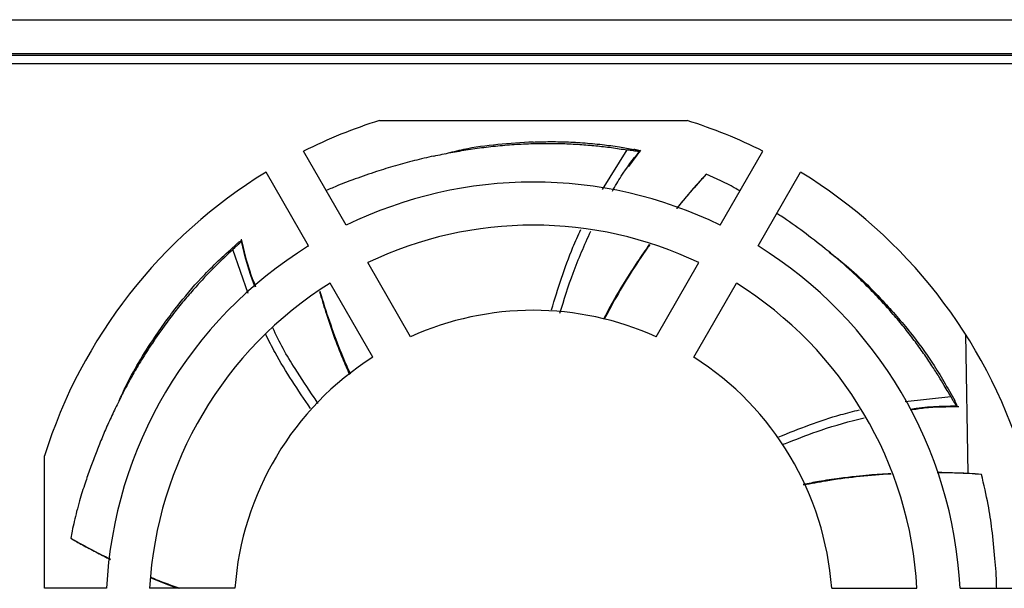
# Model space of a CAD drawing. Header units: inches. Extents: x -14 to 103, y 245 to 378.
# Tile 4 of 5: x 33 to 79, y 352 to 378. Entities that reach past the tile are written whole.
import ezdxf

# ---------------------------------------------------------------- set-up
doc = ezdxf.new("R2010")
doc.units = ezdxf.units.IN
doc.header["$MEASUREMENT"] = 0

# ---------------------------------------------------------------- blocks, each defined once
blk = doc.blocks.new('block 10')
at = {"color": 7, "lineweight": 25}
blk.add_lwpolyline([(46.203, 367.698), (46.224, 367.602)], dxfattribs=at)
blk = doc.blocks.new('block 11')
at = {"color": 7, "lineweight": 25}
blk.add_open_spline([(46.759, 365.494), (46.85, 365.183), (46.942, 364.871), (47.04, 364.562), (47.158, 364.19), (47.286, 363.821), (47.418, 363.453), (47.554, 363.077), (47.695, 362.702), (47.849, 362.333), (47.95, 362.091), (48.056, 361.851), (48.163, 361.611)], degree=3, knots=[0, 0, 0, 0, 1, 1, 1, 2, 2, 2, 3, 3, 3, 4, 4, 4, 4], dxfattribs=at)
blk = doc.blocks.new('block 12')
at = {"color": 7, "lineweight": 25}
blk.add_open_spline([(35.253, 353.869), (35.341, 353.819), (35.428, 353.769), (35.516, 353.719), (35.717, 353.606), (35.921, 353.498), (36.125, 353.391), (36.333, 353.281), (36.541, 353.172), (36.752, 353.068), (36.827, 353.031), (36.903, 352.994), (36.979, 352.958)], degree=3, knots=[0, 0, 0, 0, 1, 1, 1, 2, 2, 2, 3, 3, 3, 4, 4, 4, 4], dxfattribs=at)
blk = doc.blocks.new('block 13')
at = {"color": 7, "lineweight": 25}
blk.add_open_spline([(38.868, 352.103), (39.18, 351.973), (39.492, 351.844), (39.808, 351.727), (39.918, 351.687), (40.028, 351.648), (40.138, 351.609)], degree=3, knots=[0, 0, 0, 0, 1, 1, 1, 2, 2, 2, 2], dxfattribs=at)
blk = doc.blocks.new('block 17')
at = {"color": 7, "lineweight": 25}
blk.add_open_spline([(64.753, 370.853), (64.683, 370.777), (64.612, 370.7), (64.542, 370.623), (64.388, 370.453), (64.237, 370.279), (64.088, 370.104), (63.935, 369.926), (63.783, 369.748), (63.635, 369.566), (63.582, 369.5), (63.528, 369.434), (63.475, 369.367)], degree=3, knots=[0, 0, 0, 0, 1, 1, 1, 2, 2, 2, 3, 3, 3, 4, 4, 4, 4], dxfattribs=at)
blk = doc.blocks.new('block 18')
at = {"color": 7, "lineweight": 25}
blk.add_open_spline([(62.202, 367.687), (62.017, 367.423), (61.832, 367.159), (61.653, 366.891), (61.437, 366.568), (61.229, 366.24), (61.025, 365.909), (60.816, 365.57), (60.612, 365.228), (60.42, 364.879), (60.296, 364.654), (60.177, 364.425), (60.059, 364.197)], degree=3, knots=[0, 0, 0, 0, 1, 1, 1, 2, 2, 2, 3, 3, 3, 4, 4, 4, 4], dxfattribs=at)
blk = doc.blocks.new('block 19')
at = {"color": 7, "lineweight": 25}
blk.add_lwpolyline([(64.865, 370.975), (64.753, 370.853)], dxfattribs=at)
blk = doc.blocks.new('block 20')
at = {"color": 7, "lineweight": 25}
blk.add_open_spline([(77.59, 356.945), (77.505, 356.952), (77.421, 356.958), (77.336, 356.963), (77.152, 356.975), (76.968, 356.984), (76.784, 356.991), (76.611, 356.998), (76.437, 357.004), (76.264, 357.009), (76.101, 357.014), (75.938, 357.018), (75.776, 357.019), (75.741, 357.02), (75.707, 357.02), (75.673, 357.02)], degree=3, knots=[0, 0, 0, 0, 1, 1, 1, 2, 2, 2, 3, 3, 3, 4, 4, 4, 5, 5, 5, 5], dxfattribs=at)
blk = doc.blocks.new('block 21')
at = {"color": 7, "lineweight": 25}
blk.add_open_spline([(73.518, 356.968), (73.341, 356.958), (73.165, 356.949), (72.989, 356.936), (72.826, 356.925), (72.662, 356.911), (72.499, 356.897), (72.294, 356.879), (72.089, 356.859), (71.885, 356.837), (71.623, 356.809), (71.361, 356.777), (71.099, 356.743), (70.777, 356.701), (70.456, 356.655), (70.137, 356.599), (69.894, 356.557), (69.653, 356.509), (69.412, 356.461)], degree=3, knots=[0, 0, 0, 0, 1, 1, 1, 2, 2, 2, 3, 3, 3, 4, 4, 4, 5, 5, 5, 6, 6, 6, 6], dxfattribs=at)
blk = doc.blocks.new('block 24')
at = {"color": 7, "lineweight": 25}
blk.add_open_spline([(74.437, 359.957), (74.65, 359.989), (74.862, 360.022), (75.076, 360.045), (75.609, 360.104), (76.148, 360.105), (76.688, 360.106)], degree=3, knots=[0, 0, 0, 0, 1, 1, 1, 2, 2, 2, 2], dxfattribs=at)
blk = doc.blocks.new('block 27')
at = {"color": 7, "lineweight": 25}
blk.add_open_spline([(43.776, 365.708), (43.688, 365.931), (43.6, 366.154), (43.522, 366.38), (43.348, 366.889), (43.227, 367.416), (43.106, 367.943)], degree=3, knots=[0, 0, 0, 0, 1, 1, 1, 2, 2, 2, 2], dxfattribs=at)
blk = doc.blocks.new('block 28')
at = {"color": 7, "lineweight": 25}
blk.add_lwpolyline([(61.238, 371.33), (61.811, 372.101)], dxfattribs=at)
blk = doc.blocks.new('block 255')
at = {"color": 7, "lineweight": 25}
blk.add_lwpolyline([(84.666, 376.522), (3.994, 376.522)], dxfattribs=at)
blk = doc.blocks.new('block 256')
at = {"color": 7, "lineweight": 25}
blk.add_lwpolyline([(3.892, 376.624), (84.768, 376.624)], dxfattribs=at)
blk = doc.blocks.new('block 259')
at = {"color": 7, "lineweight": 25}
blk.add_lwpolyline([(-9.23, 378.202), (97.97, 378.202)], dxfattribs=at)
blk = doc.blocks.new('block 262')
at = {"color": 7, "lineweight": 25}
blk.add_lwpolyline([(49.251, 362.419), (47.256, 365.874)], dxfattribs=at)
blk = doc.blocks.new('block 263')
at = {"color": 7, "lineweight": 25}
blk.add_open_spline([(47.256, 365.874), (42.286, 362.777), (39.133, 357.456), (38.805, 351.609)], degree=3, dxfattribs=at)
blk = doc.blocks.new('block 264')
at = {"color": 7, "lineweight": 25}
blk.add_lwpolyline([(42.799, 351.609), (38.805, 351.609)], dxfattribs=at)
blk = doc.blocks.new('block 265')
at = {"color": 7, "lineweight": 25}
blk.add_open_spline([(49.251, 362.419), (45.511, 360.04), (43.118, 356.03), (42.799, 351.609)], degree=3, dxfattribs=at)
blk = doc.blocks.new('block 278')
at = {"color": 7, "lineweight": 25}
blk.add_lwpolyline([(70.741, 351.609), (74.735, 351.609)], dxfattribs=at)
blk = doc.blocks.new('block 279')
at = {"color": 7, "lineweight": 25}
blk.add_open_spline([(74.735, 351.609), (74.407, 357.456), (71.254, 362.777), (66.284, 365.874)], degree=3, dxfattribs=at)
blk = doc.blocks.new('block 280')
at = {"color": 7, "lineweight": 25}
blk.add_lwpolyline([(64.289, 362.419), (66.284, 365.874)], dxfattribs=at)
blk = doc.blocks.new('block 281')
at = {"color": 7, "lineweight": 25}
blk.add_open_spline([(70.741, 351.609), (70.422, 356.03), (68.029, 360.04), (64.289, 362.419)], degree=3, dxfattribs=at)
blk = doc.blocks.new('block 282')
at = {"color": 7, "lineweight": 25}
blk.add_lwpolyline([(62.516, 363.376), (64.517, 366.841)], dxfattribs=at)
blk = doc.blocks.new('block 283')
at = {"color": 7, "lineweight": 25}
blk.add_open_spline([(64.517, 366.841), (59.617, 369.179), (53.923, 369.179), (49.023, 366.841)], degree=3, dxfattribs=at)
blk = doc.blocks.new('block 284')
at = {"color": 7, "lineweight": 25}
blk.add_lwpolyline([(51.024, 363.376), (49.023, 366.841)], dxfattribs=at)
blk = doc.blocks.new('block 285')
at = {"color": 7, "lineweight": 25}
blk.add_open_spline([(62.516, 363.376), (58.862, 365.02), (54.678, 365.02), (51.024, 363.376)], degree=3, dxfattribs=at)
blk = doc.blocks.new('block 286')
at = {"color": 7, "lineweight": 25}
blk.add_open_spline([(65.527, 368.59), (59.999, 371.281), (53.541, 371.281), (48.013, 368.59)], degree=3, dxfattribs=at)
blk = doc.blocks.new('block 287')
at = {"color": 7, "lineweight": 25}
blk.add_lwpolyline([(65.527, 368.59), (67.524, 372.05)], dxfattribs=at)
blk = doc.blocks.new('block 288')
at = {"color": 7, "lineweight": 25}
blk.add_open_spline([(67.524, 372.05), (66.379, 372.624), (65.191, 373.105), (63.969, 373.489)], degree=3, dxfattribs=at)
blk = doc.blocks.new('block 289')
at = {"color": 7, "lineweight": 25}
blk.add_lwpolyline([(49.571, 373.489), (63.969, 373.489)], dxfattribs=at)
blk = doc.blocks.new('block 290')
at = {"color": 7, "lineweight": 25}
blk.add_open_spline([(49.571, 373.489), (48.35, 373.105), (47.161, 372.624), (46.016, 372.05)], degree=3, dxfattribs=at)
blk = doc.blocks.new('block 291')
at = {"color": 7, "lineweight": 25}
blk.add_lwpolyline([(48.013, 368.59), (46.016, 372.05)], dxfattribs=at)
blk = doc.blocks.new('block 292')
at = {"color": 7, "lineweight": 25}
blk.add_open_spline([(79.658, 357.801), (77.918, 363.333), (74.233, 368.047), (69.285, 371.072)], degree=3, dxfattribs=at)
blk = doc.blocks.new('block 293')
at = {"color": 7, "lineweight": 25}
blk.add_lwpolyline([(67.291, 367.619), (69.285, 371.072)], dxfattribs=at)
blk = doc.blocks.new('block 294')
at = {"color": 7, "lineweight": 25}
blk.add_open_spline([(76.752, 351.609), (76.421, 358.176), (72.884, 364.161), (67.291, 367.619)], degree=3, dxfattribs=at)
blk = doc.blocks.new('block 295')
at = {"color": 7, "lineweight": 25}
blk.add_lwpolyline([(76.752, 351.609), (79.658, 351.609)], dxfattribs=at)
blk = doc.blocks.new('block 313')
at = {"color": 7, "lineweight": 25}
blk.add_lwpolyline([(33.883, 351.609), (33.883, 357.801)], dxfattribs=at)
blk = doc.blocks.new('block 314')
at = {"color": 7, "lineweight": 25}
blk.add_lwpolyline([(36.788, 351.609), (33.883, 351.609)], dxfattribs=at)
blk = doc.blocks.new('block 315')
at = {"color": 7, "lineweight": 25}
blk.add_open_spline([(46.249, 367.619), (40.656, 364.161), (37.119, 358.176), (36.788, 351.609)], degree=3, dxfattribs=at)
blk = doc.blocks.new('block 316')
at = {"color": 7, "lineweight": 25}
blk.add_lwpolyline([(46.249, 367.619), (44.255, 371.072)], dxfattribs=at)
blk = doc.blocks.new('block 317')
at = {"color": 7, "lineweight": 25}
blk.add_open_spline([(44.255, 371.072), (39.307, 368.047), (35.622, 363.333), (33.883, 357.801)], degree=3, dxfattribs=at)
blk = doc.blocks.new('block 319')
at = {"color": 7, "lineweight": 25}
blk.add_lwpolyline([(84.307, 376.139), (4.193, 376.139)], dxfattribs=at)
blk = doc.blocks.new('block 393')
at = {"color": 7, "lineweight": 25}
blk.add_open_spline([(56.77, 372.481), (56.88, 372.485), (56.99, 372.489), (57.101, 372.492), (57.216, 372.495), (57.332, 372.497), (57.448, 372.498), (57.57, 372.499), (57.692, 372.499), (57.815, 372.498), (57.945, 372.496), (58.076, 372.494), (58.207, 372.49), (58.346, 372.486), (58.486, 372.48), (58.627, 372.473), (58.777, 372.466), (58.927, 372.457), (59.079, 372.446), (59.383, 372.425), (59.69, 372.396), (59.999, 372.361), (60.265, 372.33), (60.533, 372.295), (60.8, 372.253), (61.028, 372.217), (61.255, 372.176), (61.483, 372.135)], degree=3, knots=[0, 0, 0, 0, 1, 1, 1, 2, 2, 2, 3, 3, 3, 4, 4, 4, 5, 5, 5, 6, 6, 6, 7, 7, 7, 8, 8, 8, 9, 9, 9, 9], dxfattribs=at)
blk = doc.blocks.new('block 394')
at = {"color": 7, "lineweight": 25}
blk.add_open_spline([(56.77, 372.481), (55.654, 372.412), (54.538, 372.344), (53.509, 372.129), (53.21, 372.066), (52.918, 371.991), (52.626, 371.916)], degree=3, knots=[0, 0, 0, 0, 1, 1, 1, 2, 2, 2, 2], dxfattribs=at)
blk = doc.blocks.new('block 395')
at = {"color": 7, "lineweight": 25}
blk.add_open_spline([(46.776, 365.507), (46.796, 365.438), (46.815, 365.368), (46.836, 365.298), (46.969, 364.836), (47.124, 364.379), (47.284, 363.925), (47.442, 363.476), (47.606, 363.03), (47.786, 362.59), (47.917, 362.271), (48.056, 361.956), (48.196, 361.641)], degree=3, knots=[0, 0, 0, 0, 1, 1, 1, 2, 2, 2, 3, 3, 3, 4, 4, 4, 4], dxfattribs=at)
blk = doc.blocks.new('block 399')
at = {"color": 7, "lineweight": 25}
blk.add_open_spline([(37.383, 360.381), (37.472, 360.582), (37.561, 360.782), (37.657, 360.982), (38.039, 361.781), (38.525, 362.574), (39.048, 363.348), (39.415, 363.892), (39.8, 364.426), (40.221, 364.955), (40.581, 365.408), (40.966, 365.857), (41.385, 366.29), (41.854, 366.775), (42.364, 367.24), (42.874, 367.705)], degree=3, knots=[0, 0, 0, 0, 1, 1, 1, 2, 2, 2, 3, 3, 3, 4, 4, 4, 5, 5, 5, 5], dxfattribs=at)
blk = doc.blocks.new('block 400')
at = {"color": 7, "lineweight": 25}
blk.add_open_spline([(35.11, 353.951), (35.444, 353.764), (35.779, 353.577), (36.118, 353.4), (36.403, 353.251), (36.692, 353.109), (36.98, 352.967)], degree=3, knots=[0, 0, 0, 0, 1, 1, 1, 2, 2, 2, 2], dxfattribs=at)
blk = doc.blocks.new('block 401')
at = {"color": 7, "lineweight": 25}
blk.add_open_spline([(38.871, 352.123), (38.947, 352.09), (39.024, 352.058), (39.1, 352.027), (39.468, 351.875), (39.843, 351.742), (40.217, 351.609)], degree=3, knots=[0, 0, 0, 0, 1, 1, 1, 2, 2, 2, 2], dxfattribs=at)
blk = doc.blocks.new('block 402')
at = {"color": 7, "lineweight": 25}
blk.add_open_spline([(52.106, 371.826), (51.804, 371.756), (51.502, 371.687), (51.206, 371.611), (50.903, 371.535), (50.606, 371.453), (50.313, 371.368), (50.014, 371.281), (49.719, 371.191), (49.427, 371.096), (49.09, 370.987), (48.758, 370.872), (48.426, 370.753), (48.162, 370.658), (47.899, 370.56), (47.622, 370.445), (47.444, 370.372), (47.261, 370.291), (47.078, 370.21)], degree=3, knots=[0, 0, 0, 0, 1, 1, 1, 2, 2, 2, 3, 3, 3, 4, 4, 4, 5, 5, 5, 6, 6, 6, 6], dxfattribs=at)
blk = doc.blocks.new('block 403')
at = {"color": 7, "lineweight": 25}
blk.add_open_spline([(52.106, 371.826), (52.237, 371.854), (52.369, 371.882), (52.501, 371.909), (52.634, 371.937), (52.768, 371.963), (52.902, 371.988), (53.037, 372.013), (53.173, 372.038), (53.309, 372.061), (53.446, 372.085), (53.583, 372.107), (53.721, 372.129), (53.86, 372.15), (54, 372.17), (54.14, 372.19), (54.281, 372.209), (54.422, 372.227), (54.564, 372.244), (54.707, 372.262), (54.85, 372.278), (54.994, 372.293), (55.139, 372.307), (55.284, 372.321), (55.43, 372.333), (55.576, 372.346), (55.724, 372.357), (55.871, 372.367), (56.019, 372.377), (56.168, 372.385), (56.318, 372.392), (56.468, 372.399), (56.619, 372.404), (56.77, 372.41)], degree=3, knots=[0, 0, 0, 0, 1, 1, 1, 2, 2, 2, 3, 3, 3, 4, 4, 4, 5, 5, 5, 6, 6, 6, 7, 7, 7, 8, 8, 8, 9, 9, 9, 10, 10, 10, 11, 11, 11, 11], dxfattribs=at)
blk = doc.blocks.new('block 404')
at = {"color": 7, "lineweight": 25}
blk.add_open_spline([(56.77, 372.41), (56.874, 372.412), (56.978, 372.415), (57.082, 372.416), (57.193, 372.418), (57.304, 372.419), (57.415, 372.419), (57.533, 372.419), (57.651, 372.418), (57.769, 372.416), (57.894, 372.414), (58.019, 372.412), (58.144, 372.408), (58.275, 372.403), (58.407, 372.398), (58.539, 372.392), (58.677, 372.385), (58.816, 372.377), (58.954, 372.367), (59.2, 372.351), (59.446, 372.33), (59.692, 372.306), (59.938, 372.282), (60.184, 372.254), (60.429, 372.221), (60.675, 372.188), (60.919, 372.15), (61.165, 372.112)], degree=3, knots=[0, 0, 0, 0, 1, 1, 1, 2, 2, 2, 3, 3, 3, 4, 4, 4, 5, 5, 5, 6, 6, 6, 7, 7, 7, 8, 8, 8, 9, 9, 9, 9], dxfattribs=at)
blk = doc.blocks.new('block 408')
at = {"color": 7, "lineweight": 25}
blk.add_open_spline([(37.281, 360.194), (37.226, 360.081), (37.171, 359.968), (37.117, 359.855), (37.064, 359.743), (37.012, 359.631), (36.961, 359.518), (36.91, 359.407), (36.859, 359.295), (36.81, 359.184), (36.761, 359.073), (36.713, 358.962), (36.665, 358.851), (36.618, 358.741), (36.572, 358.631), (36.527, 358.52), (36.481, 358.411), (36.437, 358.301), (36.393, 358.192), (36.35, 358.083), (36.307, 357.974), (36.265, 357.865), (36.223, 357.757), (36.182, 357.649), (36.142, 357.541), (36.102, 357.433), (36.062, 357.325), (36.023, 357.217), (35.941, 356.99), (35.862, 356.763), (35.785, 356.532), (35.696, 356.263), (35.61, 355.988), (35.527, 355.7), (35.48, 355.538), (35.435, 355.373), (35.39, 355.203), (35.351, 355.051), (35.312, 354.895), (35.275, 354.736), (35.241, 354.589), (35.208, 354.44), (35.177, 354.288), (35.154, 354.176), (35.132, 354.064), (35.11, 353.951)], degree=3, knots=[0, 0, 0, 0, 1, 1, 1, 2, 2, 2, 3, 3, 3, 4, 4, 4, 5, 5, 5, 6, 6, 6, 7, 7, 7, 8, 8, 8, 9, 9, 9, 10, 10, 10, 11, 11, 11, 12, 12, 12, 13, 13, 13, 14, 14, 14, 15, 15, 15, 15], dxfattribs=at)
blk = doc.blocks.new('block 409')
at = {"color": 7, "lineweight": 25}
blk.add_open_spline([(42.704, 367.455), (42.647, 367.402), (42.589, 367.348), (42.532, 367.295), (42.445, 367.214), (42.359, 367.132), (42.273, 367.049), (42.157, 366.937), (42.041, 366.824), (41.927, 366.71), (41.783, 366.568), (41.642, 366.425), (41.502, 366.28), (41.341, 366.112), (41.182, 365.942), (41.026, 365.77), (40.857, 365.584), (40.692, 365.396), (40.532, 365.207), (40.364, 365.009), (40.201, 364.81), (40.043, 364.61), (39.879, 364.401), (39.72, 364.191), (39.565, 363.98), (39.348, 363.682), (39.138, 363.382), (38.935, 363.079), (38.759, 362.816), (38.588, 362.552), (38.424, 362.286), (38.285, 362.061), (38.151, 361.834), (38.022, 361.606), (37.914, 361.416), (37.81, 361.226), (37.709, 361.035), (37.626, 360.879), (37.545, 360.723), (37.466, 360.566), (37.404, 360.442), (37.342, 360.318), (37.281, 360.194)], degree=3, knots=[0, 0, 0, 0, 1, 1, 1, 2, 2, 2, 3, 3, 3, 4, 4, 4, 5, 5, 5, 6, 6, 6, 7, 7, 7, 8, 8, 8, 9, 9, 9, 10, 10, 10, 11, 11, 11, 12, 12, 12, 13, 13, 13, 14, 14, 14, 14], dxfattribs=at)
blk = doc.blocks.new('block 410')
at = {"color": 7, "lineweight": 25}
blk.add_open_spline([(70.619, 367.332), (70.798, 367.197), (70.978, 367.063), (71.155, 366.921), (71.842, 366.373), (72.502, 365.727), (73.135, 365.049), (73.58, 364.573), (74.011, 364.081), (74.43, 363.557), (74.789, 363.109), (75.138, 362.637), (75.464, 362.136), (75.829, 361.577), (76.167, 360.982), (76.504, 360.386)], degree=3, knots=[0, 0, 0, 0, 1, 1, 1, 2, 2, 2, 3, 3, 3, 4, 4, 4, 5, 5, 5, 5], dxfattribs=at)
blk = doc.blocks.new('block 411')
at = {"color": 7, "lineweight": 25}
blk.add_open_spline([(64.869, 370.98), (64.612, 370.696), (64.356, 370.412), (64.107, 370.121), (63.895, 369.872), (63.689, 369.618), (63.483, 369.365)], degree=3, knots=[0, 0, 0, 0, 1, 1, 1, 2, 2, 2, 2], dxfattribs=at)
blk = doc.blocks.new('block 412')
at = {"color": 7, "lineweight": 25}
blk.add_open_spline([(62.219, 367.681), (62.181, 367.628), (62.142, 367.575), (62.104, 367.521), (61.825, 367.129), (61.565, 366.724), (61.309, 366.316), (61.057, 365.913), (60.81, 365.507), (60.578, 365.093), (60.411, 364.793), (60.253, 364.489), (60.094, 364.185)], degree=3, knots=[0, 0, 0, 0, 1, 1, 1, 2, 2, 2, 3, 3, 3, 4, 4, 4, 4], dxfattribs=at)
blk = doc.blocks.new('block 419')
at = {"color": 7, "lineweight": 25}
blk.add_open_spline([(70.44, 367.489), (70.101, 367.755), (69.761, 368.022), (69.42, 368.277), (69.072, 368.538), (68.721, 368.788), (68.368, 369.017), (68.302, 369.059), (68.237, 369.101), (68.171, 369.142)], degree=3, knots=[0, 0, 0, 0, 1, 1, 1, 2, 2, 2, 3, 3, 3, 3], dxfattribs=at)
blk = doc.blocks.new('block 420')
at = {"color": 7, "lineweight": 25}
blk.add_open_spline([(66.451, 370.19), (66.361, 370.242), (66.272, 370.294), (66.18, 370.345), (65.787, 370.562), (65.328, 370.771), (64.869, 370.98)], degree=3, knots=[0, 0, 0, 0, 1, 1, 1, 2, 2, 2, 2], dxfattribs=at)
blk = doc.blocks.new('block 421')
at = {"color": 7, "lineweight": 25}
blk.add_open_spline([(76.314, 360.586), (76.275, 360.654), (76.236, 360.722), (76.196, 360.79), (76.137, 360.893), (76.075, 360.995), (76.014, 361.097), (75.931, 361.235), (75.846, 361.373), (75.761, 361.51), (75.654, 361.681), (75.546, 361.851), (75.436, 362.02), (75.308, 362.215), (75.177, 362.408), (75.045, 362.597), (74.901, 362.803), (74.754, 363.006), (74.605, 363.205), (74.45, 363.412), (74.292, 363.616), (74.132, 363.814), (73.965, 364.021), (73.795, 364.222), (73.624, 364.42), (73.382, 364.698), (73.136, 364.969), (72.886, 365.235), (72.669, 365.465), (72.449, 365.69), (72.226, 365.909), (72.037, 366.095), (71.846, 366.276), (71.653, 366.452), (71.492, 366.599), (71.329, 366.743), (71.166, 366.884), (71.032, 367), (70.898, 367.114), (70.763, 367.225), (70.655, 367.314), (70.548, 367.402), (70.44, 367.489)], degree=3, knots=[0, 0, 0, 0, 1, 1, 1, 2, 2, 2, 3, 3, 3, 4, 4, 4, 5, 5, 5, 6, 6, 6, 7, 7, 7, 8, 8, 8, 9, 9, 9, 10, 10, 10, 11, 11, 11, 12, 12, 12, 13, 13, 13, 14, 14, 14, 14], dxfattribs=at)
blk = doc.blocks.new('block 423')
at = {"color": 7, "lineweight": 25}
blk.add_open_spline([(77.752, 356.935), (77.37, 356.959), (76.988, 356.983), (76.606, 356.996), (76.296, 357.006), (75.986, 357.009), (75.676, 357.012)], degree=3, knots=[0, 0, 0, 0, 1, 1, 1, 2, 2, 2, 2], dxfattribs=at)
blk = doc.blocks.new('block 424')
at = {"color": 7, "lineweight": 25}
blk.add_open_spline([(73.523, 356.954), (73.458, 356.951), (73.392, 356.948), (73.327, 356.944), (72.847, 356.918), (72.368, 356.87), (71.89, 356.815), (71.418, 356.762), (70.947, 356.703), (70.479, 356.625), (70.127, 356.567), (69.777, 356.499), (69.427, 356.431)], degree=3, knots=[0, 0, 0, 0, 1, 1, 1, 2, 2, 2, 3, 3, 3, 4, 4, 4, 4], dxfattribs=at)
blk = doc.blocks.new('block 425')
at = {"color": 7, "lineweight": 25}
blk.add_open_spline([(78.466, 351.609), (78.465, 351.649), (78.465, 351.69), (78.464, 351.731), (78.456, 352.167), (78.424, 352.59), (78.387, 353.006), (78.347, 353.462), (78.302, 353.909), (78.246, 354.366), (78.199, 354.742), (78.144, 355.123), (78.066, 355.528), (77.98, 355.978), (77.866, 356.457), (77.752, 356.935)], degree=3, knots=[0, 0, 0, 0, 1, 1, 1, 2, 2, 2, 3, 3, 3, 4, 4, 4, 5, 5, 5, 5], dxfattribs=at)
blk = doc.blocks.new('block 431')
at = {"color": 7, "lineweight": 25}
blk.add_open_spline([(61.738, 372.041), (61.744, 372.041), (61.751, 372.041), (61.757, 372.041), (61.762, 372.042), (61.766, 372.042), (61.768, 372.043), (61.771, 372.044), (61.772, 372.046), (61.772, 372.047), (61.772, 372.05), (61.769, 372.053), (61.762, 372.057), (61.756, 372.061), (61.745, 372.066), (61.732, 372.071), (61.718, 372.076), (61.701, 372.082), (61.683, 372.087), (61.663, 372.093), (61.642, 372.099), (61.619, 372.105), (61.598, 372.11), (61.575, 372.116), (61.553, 372.121), (61.529, 372.126), (61.506, 372.131), (61.483, 372.135)], degree=3, knots=[0, 0, 0, 0, 1, 1, 1, 2, 2, 2, 3, 3, 3, 4, 4, 4, 5, 5, 5, 6, 6, 6, 7, 7, 7, 8, 8, 8, 9, 9, 9, 9], dxfattribs=at)
blk = doc.blocks.new('block 432')
at = {"color": 7, "lineweight": 25}
blk.add_open_spline([(61.738, 372.041), (61.723, 372.042), (61.708, 372.042), (61.692, 372.043), (61.673, 372.044), (61.652, 372.046), (61.63, 372.048), (61.61, 372.05), (61.589, 372.052), (61.566, 372.055), (61.544, 372.057), (61.52, 372.06), (61.496, 372.063), (61.459, 372.068), (61.421, 372.073), (61.38, 372.079), (61.344, 372.084), (61.307, 372.09), (61.268, 372.096), (61.234, 372.101), (61.199, 372.106), (61.165, 372.112)], degree=3, knots=[0, 0, 0, 0, 1, 1, 1, 2, 2, 2, 3, 3, 3, 4, 4, 4, 5, 5, 5, 6, 6, 6, 7, 7, 7, 7], dxfattribs=at)
blk = doc.blocks.new('block 433')
at = {"color": 7, "lineweight": 25}
blk.add_open_spline([(43.102, 367.841), (43.107, 367.847), (43.112, 367.852), (43.116, 367.857), (43.119, 367.862), (43.122, 367.866), (43.123, 367.869), (43.124, 367.872), (43.125, 367.875), (43.124, 367.876), (43.123, 367.879), (43.119, 367.879), (43.112, 367.877), (43.106, 367.874), (43.096, 367.869), (43.084, 367.862), (43.071, 367.855), (43.057, 367.846), (43.04, 367.835), (43.024, 367.823), (43.005, 367.81), (42.986, 367.795), (42.968, 367.782), (42.949, 367.767), (42.931, 367.752), (42.912, 367.737), (42.893, 367.721), (42.874, 367.705)], degree=3, knots=[0, 0, 0, 0, 1, 1, 1, 2, 2, 2, 3, 3, 3, 4, 4, 4, 5, 5, 5, 6, 6, 6, 7, 7, 7, 8, 8, 8, 9, 9, 9, 9], dxfattribs=at)
blk = doc.blocks.new('block 434')
at = {"color": 7, "lineweight": 25}
blk.add_open_spline([(43.102, 367.841), (43.092, 367.83), (43.083, 367.819), (43.072, 367.807), (43.059, 367.793), (43.045, 367.778), (43.029, 367.763), (43.015, 367.748), (43.001, 367.734), (42.985, 367.718), (42.97, 367.703), (42.954, 367.687), (42.937, 367.671), (42.9, 367.635), (42.86, 367.598), (42.817, 367.558), (42.781, 367.525), (42.743, 367.49), (42.704, 367.455)], degree=3, knots=[0, 0, 0, 0, 1, 1, 1, 2, 2, 2, 3, 3, 3, 4, 4, 4, 5, 5, 5, 6, 6, 6, 6], dxfattribs=at)
blk = doc.blocks.new('block 437')
at = {"color": 7, "lineweight": 25}
blk.add_open_spline([(76.58, 360.143), (76.586, 360.136), (76.591, 360.129), (76.595, 360.123), (76.599, 360.117), (76.603, 360.113), (76.607, 360.11), (76.61, 360.107), (76.612, 360.105), (76.614, 360.104), (76.619, 360.103), (76.62, 360.108), (76.619, 360.119), (76.618, 360.125), (76.616, 360.132), (76.614, 360.141), (76.61, 360.154), (76.604, 360.171), (76.597, 360.189), (76.589, 360.209), (76.58, 360.23), (76.57, 360.252), (76.56, 360.274), (76.55, 360.296), (76.539, 360.318), (76.528, 360.341), (76.516, 360.364), (76.504, 360.386)], degree=3, knots=[0, 0, 0, 0, 1, 1, 1, 2, 2, 2, 3, 3, 3, 4, 4, 4, 5, 5, 5, 6, 6, 6, 7, 7, 7, 8, 8, 8, 9, 9, 9, 9], dxfattribs=at)
blk = doc.blocks.new('block 438')
at = {"color": 7, "lineweight": 25}
blk.add_open_spline([(76.58, 360.143), (76.572, 360.155), (76.564, 360.166), (76.556, 360.179), (76.546, 360.195), (76.535, 360.212), (76.523, 360.23), (76.51, 360.251), (76.497, 360.272), (76.483, 360.295), (76.475, 360.308), (76.467, 360.321), (76.459, 360.335), (76.434, 360.376), (76.408, 360.42), (76.381, 360.467), (76.359, 360.506), (76.336, 360.546), (76.314, 360.586)], degree=3, knots=[0, 0, 0, 0, 1, 1, 1, 2, 2, 2, 3, 3, 3, 4, 4, 4, 5, 5, 5, 6, 6, 6, 6], dxfattribs=at)
blk = doc.blocks.new('block 447')
at = {"color": 7, "lineweight": 25}
blk.add_open_spline([(58.016, 364.476), (58.211, 365.106), (58.406, 365.736), (58.636, 366.354), (58.883, 367.016), (59.171, 367.664), (59.46, 368.312)], degree=3, knots=[0, 0, 0, 0, 1, 1, 1, 2, 2, 2, 2], dxfattribs=at)
blk = doc.blocks.new('block 448')
at = {"color": 7, "lineweight": 25}
blk.add_open_spline([(60.471, 370.182), (60.605, 370.418), (60.739, 370.653), (60.886, 370.881), (61.145, 371.283), (61.441, 371.662), (61.738, 372.041)], degree=3, knots=[0, 0, 0, 0, 1, 1, 1, 2, 2, 2, 2], dxfattribs=at)
blk = doc.blocks.new('block 449')
at = {"color": 7, "lineweight": 25}
blk.add_open_spline([(46.692, 360.249), (46.629, 360.344), (46.566, 360.438), (46.504, 360.533), (46.204, 360.983), (45.903, 361.432), (45.613, 361.89), (45.228, 362.498), (44.861, 363.122), (44.576, 363.785), (44.572, 363.796), (44.567, 363.807), (44.562, 363.817)], degree=3, knots=[0, 0, 0, 0, 1, 1, 1, 2, 2, 2, 3, 3, 3, 4, 4, 4, 4], dxfattribs=at)
blk = doc.blocks.new('block 450')
at = {"color": 7, "lineweight": 25}
blk.add_open_spline([(43.759, 365.694), (43.747, 365.722), (43.735, 365.75), (43.724, 365.778), (43.445, 366.437), (43.273, 367.139), (43.102, 367.841)], degree=3, knots=[0, 0, 0, 0, 1, 1, 1, 2, 2, 2, 2], dxfattribs=at)
blk = doc.blocks.new('block 456')
at = {"color": 7, "lineweight": 25}
blk.add_lwpolyline([(77.009, 363.487), (77.123, 356.974)], dxfattribs=at)
blk = doc.blocks.new('block 491')
at = {"color": 253, "lineweight": 25}
blk.add_open_spline([(57.624, 364.635), (57.924, 365.62), (58.225, 366.604), (58.627, 367.558), (58.745, 367.836), (58.871, 368.111), (58.997, 368.387)], degree=3, knots=[0, 0, 0, 0, 1, 1, 1, 2, 2, 2, 2], dxfattribs=at)
blk = doc.blocks.new('block 492')
at = {"color": 253, "lineweight": 25}
blk.add_lwpolyline([(60.004, 370.265), (61.165, 372.112)], dxfattribs=at)
blk = doc.blocks.new('block 493')
at = {"color": 253, "lineweight": 25}
blk.add_open_spline([(46.343, 360.025), (45.761, 360.874), (45.178, 361.722), (44.683, 362.631), (44.533, 362.907), (44.391, 363.189), (44.248, 363.471)], degree=3, knots=[0, 0, 0, 0, 1, 1, 1, 2, 2, 2, 2], dxfattribs=at)
blk = doc.blocks.new('block 494')
at = {"color": 253, "lineweight": 25}
blk.add_lwpolyline([(43.422, 365.403), (42.704, 367.455)], dxfattribs=at)
blk = doc.blocks.new('block 498')
at = {"color": 253, "lineweight": 25}
blk.add_open_spline([(68.261, 358.691), (69.218, 359.071), (70.175, 359.45), (71.171, 359.73), (71.461, 359.811), (71.755, 359.884), (72.049, 359.957)], degree=3, knots=[0, 0, 0, 0, 1, 1, 1, 2, 2, 2, 2], dxfattribs=at)
blk = doc.blocks.new('block 499')
at = {"color": 253, "lineweight": 25}
blk.add_lwpolyline([(74.188, 360.347), (76.314, 360.586)], dxfattribs=at)
blk = doc.blocks.new('block 505')
at = {"color": 253, "lineweight": 25}
blk.add_open_spline([(68.434, 358.329), (68.533, 358.367), (68.633, 358.404), (68.732, 358.443), (69.235, 358.636), (69.735, 358.837), (70.245, 359.01), (70.907, 359.234), (71.587, 359.411), (72.266, 359.587)], degree=3, knots=[0, 0, 0, 0, 1, 1, 1, 2, 2, 2, 3, 3, 3, 3], dxfattribs=at)
blk = doc.blocks.new('block 506')
at = {"color": 253, "lineweight": 25}
blk.add_open_spline([(74.417, 359.988), (74.424, 359.989), (74.431, 359.99), (74.438, 359.992), (75.141, 360.12), (75.86, 360.132), (76.58, 360.143)], degree=3, knots=[0, 0, 0, 0, 1, 1, 1, 2, 2, 2, 2], dxfattribs=at)

msp = doc.modelspace()

# ---------------------------------------------------------------- block references
for name in ['block 259', 'block 256', 'block 255', 'block 319', 'block 290', 'block 289', 'block 288', 'block 393', 'block 291', 'block 403', 'block 394', 'block 404', 'block 492', 'block 448', 'block 432', 'block 28', 'block 431', 'block 287', 'block 402', 'block 286', 'block 317', 'block 316', 'block 17', 'block 411', 'block 19', 'block 420', 'block 293', 'block 292', 'block 283', 'block 419', 'block 491', 'block 27', 'block 447', 'block 315', 'block 409', 'block 399', 'block 434', 'block 494', 'block 433', 'block 450', 'block 10', 'block 18', 'block 412', 'block 294', 'block 421', 'block 410', 'block 284', 'block 282', 'block 263', 'block 262', 'block 280', 'block 279', 'block 11', 'block 395', 'block 285', 'block 449', 'block 493', 'block 456', 'block 265', 'block 281', 'block 499', 'block 438', 'block 408', 'block 506', 'block 24', 'block 437', 'block 498', 'block 505', 'block 313', 'block 21', 'block 424', 'block 20', 'block 423', 'block 425', 'block 400', 'block 12', 'block 13', 'block 401', 'block 314', 'block 264', 'block 278', 'block 295']:
    msp.add_blockref(name, (0, 0))

doc.saveas('drawing.dxf')
